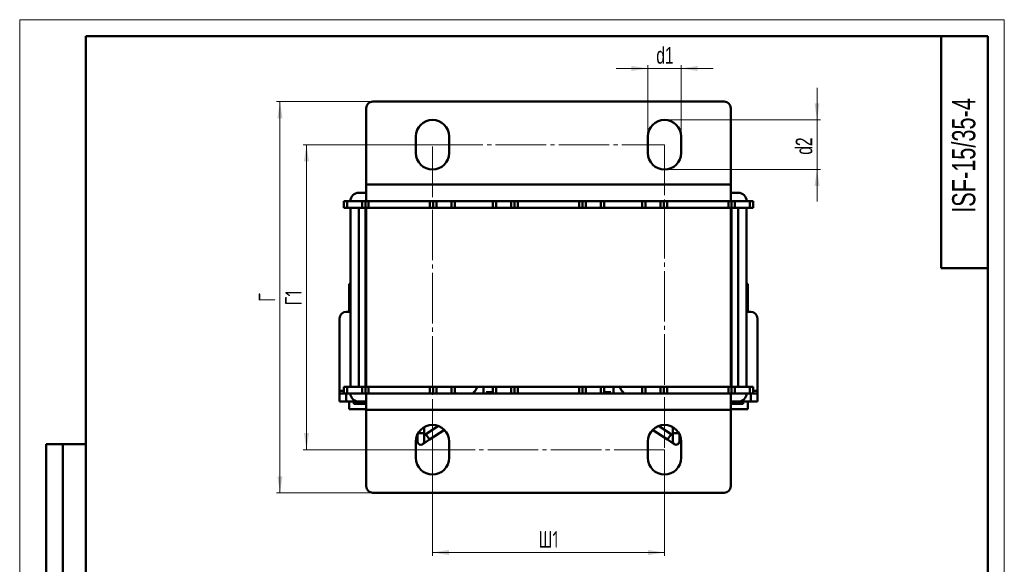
# Model space of a CAD drawing. Header units: millimetres. Extents: x 0 to 297, y 0 to 420.
# Tile 2 of 2: x 0 to 297, y 256 to 420. Entities that reach past the tile are written whole.
import ezdxf

# ---------------------------------------------------------------- set-up
doc = ezdxf.new("R2010")
doc.units = ezdxf.units.MM
doc.linetypes.add('SLD-Осевая', pattern=[19.05, 15.24, -1.27, 1.27, -1.27])
doc.linetypes.add('SLD-Сплошная', pattern=[0])
doc.styles.add('SLDTEXTSTYLE0', font='TXT', dxfattribs={"width": 0.7})
doc.styles.add('SLDTEXTSTYLE1', font='TXT', dxfattribs={"width": 0.7, "bigfont": 'bigfont'})
doc.dimstyles.new('SLDDIMSTYLE0', dxfattribs={"dimtxt": 5, "dimasz": 5, "dimexe": 0, "dimexo": 0.0625, "dimgap": 1.25, "dimtad": 2, "dimdec": 1, "dimrnd": 1e-09, "dimzin": 12, "dimdsep": 46, "dimtxsty": 'SLDTEXTSTYLE0', "dimsah": 1, "dimcen": 0.09, "dimadec": 0, "dimazin": 3, "dimtfac": 1, "dimtdec": 3, "dimtofl": 0, "dimtmove": 0, "dimatfit": 3, "dimfxl": 1, "dimfrac": 2, "dimtolj": 1, "dimtzin": 12, "dimarcsym": 0})
doc.dimstyles.new('SLDDIMSTYLE1', dxfattribs={"dimtxt": 5, "dimasz": 5, "dimexe": 0, "dimexo": 0.0625, "dimgap": 1.25, "dimtad": 2, "dimdec": 1, "dimrnd": 1e-09, "dimzin": 12, "dimdsep": 46, "dimtxsty": 'SLDTEXTSTYLE0', "dimsah": 1, "dimcen": 0.09, "dimadec": 0, "dimazin": 3, "dimtfac": 1, "dimtdec": 3, "dimtmove": 0, "dimatfit": 0, "dimfxl": 1, "dimfrac": 2, "dimtolj": 1, "dimtzin": 12, "dimarcsym": 0})

# ---------------------------------------------------------------- blocks, each defined once
blk = doc.blocks.new('_D_2')
at = {"color": 7, "linetype": 'SLD-Сплошная', "lineweight": 0}
for p, q in [((124.51, 290.28), (124.51, 258.29)), ((194.51, 290.28), (194.51, 258.29)), ((194.51, 259.29), (124.51, 259.29))]:
    blk.add_line(p, q, dxfattribs=at)
at = {"color": 7, "linetype": 'SLD-Сплошная', "lineweight": 18}
for points in [[(124.51, 259.29), (129.51, 258.52), (129.51, 260.06)], [(194.51, 259.29), (189.51, 260.06), (189.51, 258.52)]]:
    blk.add_solid(points, dxfattribs=at)
at = {"color": 7, "linetype": 'SLD-Сплошная', "lineweight": 18, "insert": (156.49, 265.74), "char_height": 5, "attachment_point": 1, "style": 'SLDTEXTSTYLE1'}
blk.add_mtext('Ш1', dxfattribs=at)
blk = doc.blocks.new('_D_3')
at = {"color": 7, "linetype": 'SLD-Сплошная', "lineweight": 0}
for p, q in [((124.5, 382.29), (85.51, 382.29)), ((86.51, 290.29), (86.51, 382.29)), ((124.5, 290.29), (85.51, 290.29))]:
    blk.add_line(p, q, dxfattribs=at)
at = {"color": 7, "linetype": 'SLD-Сплошная', "lineweight": 18}
for points in [[(86.51, 382.29), (85.74, 377.29), (87.28, 377.29)], [(86.51, 290.29), (87.28, 295.29), (85.74, 295.29)]]:
    blk.add_solid(points, dxfattribs=at)
at = {"color": 7, "linetype": 'SLD-Сплошная', "lineweight": 18, "insert": (80.07, 333.81), "char_height": 5, "attachment_point": 1, "rotation": 90, "style": 'SLDTEXTSTYLE1'}
blk.add_mtext('Г1', dxfattribs=at)
blk = doc.blocks.new('_D_4')
at = {"color": 7, "linetype": 'SLD-Сплошная', "lineweight": 0}
for p, q in [((106.5, 395.29), (77.51, 395.29)), ((78.51, 277.29), (78.51, 395.29)), ((106.5, 277.29), (77.51, 277.29))]:
    blk.add_line(p, q, dxfattribs=at)
at = {"color": 7, "linetype": 'SLD-Сплошная', "lineweight": 18}
for points in [[(78.51, 395.29), (77.74, 390.29), (79.28, 390.29)], [(78.51, 277.29), (79.28, 282.29), (77.74, 282.29)]]:
    blk.add_solid(points, dxfattribs=at)
at = {"color": 7, "linetype": 'SLD-Сплошная', "lineweight": 18, "insert": (72.07, 334.87), "char_height": 5, "attachment_point": 1, "rotation": 90, "style": 'SLDTEXTSTYLE1'}
blk.add_mtext('Г', dxfattribs=at)
blk = doc.blocks.new('_D_5')
at = {"color": 7, "linetype": 'SLD-Сплошная', "lineweight": 0}
for p, q in [((189.51, 405.29), (179.9, 405.29)), ((189.51, 384.8), (189.51, 406.29)), ((189.51, 405.29), (199.51, 405.29)), ((199.51, 384.8), (199.51, 406.29)), ((199.51, 405.29), (209.13, 405.29))]:
    blk.add_line(p, q, dxfattribs=at)
at = {"color": 7, "linetype": 'SLD-Сплошная', "lineweight": 18}
for points in [[(189.51, 405.29), (184.51, 406.06), (184.51, 404.52)], [(199.51, 405.29), (204.51, 404.52), (204.51, 406.06)]]:
    blk.add_solid(points, dxfattribs=at)
at = {"color": 7, "linetype": 'SLD-Сплошная', "lineweight": 18, "insert": (192.03, 411.74), "char_height": 5, "attachment_point": 1, "style": 'SLDTEXTSTYLE0'}
blk.add_mtext('d1', dxfattribs=at)
blk = doc.blocks.new('_D_6')
at = {"color": 7, "linetype": 'SLD-Сплошная', "lineweight": 0}
for p, q in [((240.51, 389.79), (240.51, 399.41)), ((194.52, 389.79), (241.51, 389.79)), ((240.51, 389.79), (240.51, 374.79)), ((194.52, 374.79), (241.51, 374.79)), ((240.51, 374.79), (240.51, 365.18))]:
    blk.add_line(p, q, dxfattribs=at)
at = {"color": 7, "linetype": 'SLD-Сплошная', "lineweight": 18}
for points in [[(240.51, 389.79), (241.28, 394.79), (239.74, 394.79)], [(240.51, 374.79), (239.74, 369.79), (241.28, 369.79)]]:
    blk.add_solid(points, dxfattribs=at)
at = {"color": 7, "linetype": 'SLD-Сплошная', "lineweight": 18, "insert": (234.07, 379.27), "char_height": 5, "attachment_point": 1, "rotation": 90, "style": 'SLDTEXTSTYLE0'}
blk.add_mtext('d2', dxfattribs=at)

msp = doc.modelspace()

# ---------------------------------------------------------------- linework, layer by layer
at = {"color": 7, "linetype": 'SLD-Сплошная', "lineweight": 18}
for p, q in [((0, 420), (297, 420)), ((0, 420), (0, 0)), ((297, 420), (297, 0))]:
    msp.add_line(p, q, dxfattribs=at)
at = {"color": 7, "linetype": 'SLD-Сплошная', "lineweight": 50}
for p, q in [((20, 415), (20, 5)), ((292, 415), (20, 415)), ((20, 415), (20, 5)), ((278, 415), (278, 345)), ((292, 5), (292, 415)), ((212.51, 395.29), (106.51, 395.29)), ((104.51, 393.29), (104.51, 370.29)), ((214.51, 370.29), (214.51, 393.29)), ((119.51, 384.79), (119.51, 379.79)), ((129.51, 379.79), (129.51, 384.79)), ((189.51, 384.79), (189.51, 379.79)), ((199.51, 379.79), (199.51, 384.79)), ((214.51, 370.29), (104.51, 370.29)), ((104.51, 365.29), (104.51, 370.29)), ((214.51, 370.29), (214.51, 365.29)), ((102.26, 367.79), (104.51, 367.79)), ((214.51, 367.79), (216.76, 367.79)), ((97.76, 363.29), (97.76, 365.29)), ((97.76, 365.29), (98.76, 365.29)), ((98.76, 363.29), (97.76, 363.29)), ((98.76, 365.29), (98.76, 363.29)), ((98.76, 365.29), (103.26, 365.29)), ((98.76, 363.29), (103.26, 363.29)), ((99.76, 309.29), (99.76, 363.29)), ((102.26, 309.29), (102.26, 363.29)), ((103.26, 363.29), (103.26, 365.29)), ((103.26, 365.29), (104.26, 365.29)), ((104.26, 363.29), (103.26, 363.29)), ((104.26, 363.29), (104.26, 365.29)), ((104.26, 365.29), (104.51, 365.29)), ((104.26, 309.29), (104.26, 363.29)), ((104.51, 363.29), (104.26, 363.29)), ((214.51, 365.29), (104.51, 365.29)), ((104.51, 309.29), (104.51, 363.29)), ((214.51, 363.29), (104.51, 363.29)), ((105.26, 365.29), (105.26, 363.29)), ((123.76, 363.29), (123.76, 365.29)), ((124.76, 365.29), (124.76, 363.29)), ((125.76, 365.29), (125.76, 363.29)), ((130.26, 363.29), (130.26, 365.29)), ((131.26, 365.29), (131.26, 363.29)), ((142.76, 363.29), (142.76, 365.29)), ((143.76, 365.29), (143.76, 363.29)), ((148.26, 363.29), (148.26, 365.29)), ((149.26, 363.29), (149.26, 365.29)), ((150.26, 365.29), (150.26, 363.29)), ((168.76, 363.29), (168.76, 365.29)), ((169.76, 365.29), (169.76, 363.29)), ((170.76, 365.29), (170.76, 363.29)), ((175.26, 363.29), (175.26, 365.29)), ((176.26, 365.29), (176.26, 363.29)), ((187.76, 363.29), (187.76, 365.29)), ((188.76, 365.29), (188.76, 363.29)), ((193.26, 363.29), (193.26, 365.29)), ((194.26, 363.29), (194.26, 365.29)), ((195.26, 365.29), (195.26, 363.29)), ((213.76, 363.29), (213.76, 365.29)), ((214.51, 365.29), (214.76, 365.29)), ((214.51, 309.29), (214.51, 363.29)), ((214.76, 363.29), (214.51, 363.29)), ((214.76, 365.29), (214.76, 363.29)), ((214.76, 365.29), (215.76, 365.29)), ((214.76, 363.29), (214.76, 309.29)), ((215.76, 363.29), (214.76, 363.29)), ((215.76, 365.29), (215.76, 363.29)), ((215.76, 365.29), (220.26, 365.29)), ((215.76, 363.29), (220.26, 363.29)), ((216.76, 363.29), (216.76, 309.29)), ((219.26, 363.29), (219.26, 309.29)), ((220.26, 363.29), (220.26, 365.29)), ((220.26, 365.29), (221.26, 365.29)), ((221.26, 363.29), (220.26, 363.29)), ((221.26, 365.29), (221.26, 363.29)), ((278, 345), (292, 345)), ((99.76, 340.29), (99.36, 340.29)), ((99.36, 340.29), (99.36, 331.89)), ((104.51, 340.29), (104.26, 340.29)), ((104.26, 338.69), (104.51, 338.69)), ((214.76, 340.29), (214.51, 340.29)), ((214.76, 338.69), (214.51, 338.69)), ((219.66, 340.29), (219.26, 340.29)), ((219.66, 340.29), (219.66, 331.89)), ((104.51, 334.69), (104.26, 334.69)), ((214.76, 334.69), (214.51, 334.69)), ((96.51, 308.03), (96.51, 329.89)), ((98.51, 331.89), (99.76, 331.89)), ((104.26, 329.89), (104.51, 329.89)), ((214.51, 329.89), (214.76, 329.89)), ((219.26, 331.89), (220.51, 331.89)), ((222.51, 329.89), (222.51, 308.03)), ((104.51, 327.09), (104.26, 327.09)), ((214.51, 327.09), (214.76, 327.09)), ((104.51, 324.92), (104.26, 324.96)), ((104.51, 324.64), (104.26, 324.63)), ((214.51, 325.89), (214.76, 325.89)), ((214.76, 324.89), (214.51, 324.92)), ((214.76, 324.63), (214.51, 324.64)), ((104.51, 323.42), (104.26, 323.4)), ((104.51, 322.64), (104.26, 322.62)), ((214.76, 323.4), (214.51, 323.42)), ((214.51, 323.39), (214.76, 323.38)), ((214.76, 322.62), (214.51, 322.64)), ((104.26, 320.17), (104.51, 320.14)), ((104.26, 319.38), (104.51, 319.37)), ((104.26, 318.15), (104.51, 318.14)), ((104.26, 317.9), (104.51, 317.86)), ((214.51, 320.14), (214.76, 320.17)), ((214.76, 319.41), (214.51, 319.39)), ((214.51, 319.37), (214.76, 319.38)), ((214.51, 318.14), (214.76, 318.15)), ((214.51, 317.86), (214.76, 317.83)), ((104.51, 316.89), (104.26, 316.9)), ((97.76, 307.29), (97.76, 309.29)), ((97.76, 309.29), (98.76, 309.29)), ((98.76, 309.29), (98.76, 307.29)), ((103.26, 309.29), (98.76, 309.29)), ((103.26, 307.29), (103.26, 309.29)), ((103.26, 309.29), (104.26, 309.29)), ((104.26, 307.29), (104.26, 309.29)), ((104.26, 309.29), (104.51, 309.29)), ((214.51, 309.29), (104.51, 309.29)), ((105.26, 309.29), (105.26, 307.29)), ((123.76, 307.29), (123.76, 309.29)), ((124.76, 309.29), (124.76, 307.29)), ((125.76, 309.29), (125.76, 307.29)), ((130.26, 307.29), (130.26, 309.29)), ((131.26, 309.29), (131.26, 307.29)), ((139.95, 309.29), (139.95, 307.29)), ((142.76, 307.29), (142.76, 309.29)), ((143.76, 309.29), (143.76, 307.29)), ((148.26, 307.29), (148.26, 309.29)), ((149.26, 307.29), (149.26, 309.29)), ((150.26, 309.29), (150.26, 307.29)), ((168.76, 307.29), (168.76, 309.29)), ((169.76, 309.29), (169.76, 307.29)), ((170.76, 309.29), (170.76, 307.29)), ((175.26, 307.29), (175.26, 309.29)), ((176.26, 309.29), (176.26, 307.29)), ((179.08, 309.29), (179.08, 307.29)), ((187.76, 307.29), (187.76, 309.29)), ((188.76, 309.29), (188.76, 307.29)), ((193.26, 307.29), (193.26, 309.29)), ((194.26, 307.29), (194.26, 309.29)), ((195.26, 309.29), (195.26, 307.29)), ((213.76, 307.29), (213.76, 309.29)), ((214.51, 309.29), (214.76, 309.29)), ((214.76, 309.29), (214.76, 307.29)), ((214.76, 309.29), (215.76, 309.29)), ((215.76, 309.29), (215.76, 307.29)), ((220.26, 309.29), (215.76, 309.29)), ((220.26, 307.29), (220.26, 309.29)), ((220.26, 309.29), (221.26, 309.29)), ((221.26, 309.29), (221.26, 307.29)), ((96.51, 308.03), (96.51, 307.29)), ((96.51, 304.79), (96.51, 307.29)), ((96.51, 307.29), (97.76, 307.29)), ((98.76, 307.29), (97.76, 307.29)), ((98.51, 307.29), (98.51, 304.79)), ((103.26, 307.29), (98.76, 307.29)), ((104.26, 307.29), (103.26, 307.29)), ((104.51, 307.29), (104.26, 307.29)), ((104.51, 302.29), (104.51, 307.29)), ((104.51, 307.29), (214.51, 307.29)), ((214.51, 307.29), (214.51, 302.29)), ((214.76, 307.29), (214.51, 307.29)), ((215.76, 307.29), (214.76, 307.29)), ((220.26, 307.29), (215.76, 307.29)), ((221.26, 307.29), (220.26, 307.29)), ((220.51, 304.79), (220.51, 307.29)), ((221.26, 307.29), (222.51, 307.29)), ((222.51, 307.29), (222.51, 308.03)), ((222.51, 307.29), (222.51, 304.79)), ((98.51, 304.79), (96.51, 304.79)), ((98.51, 304.79), (102.26, 304.79)), ((99.36, 304.79), (99.36, 302.49)), ((100.76, 304.09), (100.76, 304.79)), ((104.51, 304.09), (100.76, 304.09)), ((104.51, 304.79), (102.26, 304.79)), ((216.76, 304.79), (214.51, 304.79)), ((214.51, 304.09), (218.26, 304.09)), ((216.76, 304.79), (220.51, 304.79)), ((218.26, 304.09), (218.26, 304.79)), ((219.66, 304.79), (219.66, 302.49)), ((222.51, 304.79), (220.51, 304.79)), ((99.36, 302.49), (104.51, 302.49)), ((104.51, 302.29), (104.51, 279.29)), ((104.51, 302.29), (214.51, 302.29)), ((219.66, 302.49), (214.51, 302.49)), ((214.51, 279.29), (214.51, 302.29)), ((122.01, 295.29), (122.01, 297.12)), ((126.29, 297.47), (122.55, 295)), ((196.47, 295), (192.73, 297.47)), ((197.01, 297.12), (197.01, 295.29)), ((120.01, 294.97), (120.01, 292.79)), ((122.01, 292.79), (122.01, 295.29)), ((122.55, 295), (122.01, 294.65)), ((123.65, 293.33), (128.11, 296.27)), ((190.92, 296.27), (195.37, 293.33)), ((197.01, 294.65), (196.47, 295)), ((197.01, 295.29), (197.01, 292.79)), ((199.01, 292.79), (199.01, 294.97)), ((8, 172), (8, 292)), ((20, 292), (8, 292)), ((8, 172), (8, 292)), ((13, 172), (13, 292)), ((13, 172), (13, 292)), ((119.51, 292.79), (119.51, 287.79)), ((121.56, 291.96), (123.65, 293.33)), ((129.51, 287.79), (129.51, 292.79)), ((189.51, 292.79), (189.51, 287.79)), ((195.37, 293.33), (197.46, 291.96)), ((199.51, 287.79), (199.51, 292.79)), ((106.51, 277.29), (212.51, 277.29))]:
    msp.add_line(p, q, dxfattribs=at)
at = {"color": 7, "linetype": 'SLD-Осевая', "lineweight": 18}
for p, q in [((124.51, 382.29), (194.51, 382.29)), ((124.51, 290.29), (124.51, 382.29)), ((194.51, 382.29), (194.51, 290.29)), ((194.51, 290.29), (124.51, 290.29))]:
    msp.add_line(p, q, dxfattribs=at)
at = {"color": 8, "linetype": 'SLD-Сплошная', "lineweight": 50}
for p, q in [((97.76, 308.03), (96.51, 308.03)), ((142.31, 307.64), (140.71, 307.64)), ((178.31, 307.64), (176.71, 307.64)), ((222.51, 308.03), (221.26, 308.03)), ((120.18, 295.29), (122.01, 295.29)), ((123.65, 293.33), (122.55, 295)), ((196.47, 295), (195.37, 293.33)), ((197.01, 295.29), (197.46, 295.29)), ((197.46, 295.29), (198.84, 295.29))]:
    msp.add_line(p, q, dxfattribs=at)
at = {"color": 7, "linetype": 'SLD-Сплошная', "lineweight": 50, "flags": 128}
for points in [[(104.26, 325.89), (104.37, 325.89), (104.51, 325.89)], [(104.26, 323.38), (104.33, 323.38), (104.51, 323.39)], [(104.51, 319.39), (104.33, 319.4), (104.26, 319.41)], [(214.76, 316.9), (214.65, 316.9), (214.51, 316.89)], [(131.62, 307.29), (131.41, 307.48), (131.26, 307.62)], [(187.76, 307.62), (187.62, 307.48), (187.41, 307.29)]]:
    msp.add_lwpolyline(points, dxfattribs=at)
at = {"color": 7, "linetype": 'SLD-Сплошная', "lineweight": 50}
for centre, radius, start, end in [((106.51, 393.29), 2, 90, 180), ((212.51, 393.29), 2, 0, 90), ((124.51, 384.79), 5, 0, 180), ((194.51, 384.79), 5, 0, 180), ((124.51, 379.79), 5, 180, 0), ((194.51, 379.79), 5, 180, 0), ((102.26, 365.29), 2.5, 90, 180), ((216.76, 365.29), 2.5, 0, 90), ((98.51, 329.89), 2, 90, 180), ((220.51, 329.89), 2, 0, 90), ((134.15, 310.39), 4, 309.195, 344.038), ((184.88, 310.39), 4, 195.962, 230.805), ((102.26, 307.29), 2.5, 180, 270), ((216.76, 307.29), 2.5, 270, 0), ((124.51, 292.79), 5, 0, 180), ((194.51, 292.79), 5, 0, 180), ((121.01, 292.79), 1, 180, 0), ((198.01, 292.79), 1, 180, 236.6336), ((198.01, 292.79), 1, 236.6336, 0), ((124.51, 287.79), 5, 180, 0), ((194.51, 287.79), 5, 180, 0), ((106.51, 279.29), 2, 180, 270), ((212.51, 279.29), 2, 270, 0)]:
    msp.add_arc(centre, radius, start, end, dxfattribs=at)

# ---------------------------------------------------------------- texts
at = {"color": 7, "linetype": 'Continuous', "lineweight": 0, "insert": (281.26, 379.04), "char_height": 7, "attachment_point": 2, "rotation": 90, "style": 'SLDTEXTSTYLE0'}
msp.add_mtext('ISF-15/35-4', dxfattribs=at)

# ---------------------------------------------------------------- dimensions: what is measured, and where the dimension line sits
at = {"color": 7, "linetype": 'SLD-Сплошная', "lineweight": 18}
for base, p1, p2, text, dimstyle, picture, middle in [((199.51, 405.29), (189.51, 384.79), (199.51, 384.79), 'd1', 'SLDDIMSTYLE1', '_D_5', (194.51, 405.29)), ((124.51, 259.29), (194.51, 290.29), (124.51, 290.29), 'Ш1', 'SLDDIMSTYLE0', '_D_2', (159.51, 259.29))]:
    dim = msp.add_linear_dim(base=base, p1=p1, p2=p2, text=text, dimstyle=dimstyle, dxfattribs=at)
    dim.commit()
    dim.dimension.update_dxf_attribs({"geometry": picture, "text_midpoint": middle, "dimtype": 160})
for base, p1, p2, text, dimstyle, picture, middle in [((240.51, 374.79), (194.51, 389.79), (194.51, 374.79), 'd2', 'SLDDIMSTYLE1', '_D_6', (240.51, 382.29)), ((78.51, 395.29), (106.51, 277.29), (106.51, 395.29), 'Г', 'SLDDIMSTYLE0', '_D_4', (78.51, 336.29)), ((86.51, 382.29), (124.51, 290.29), (124.51, 382.29), 'Г1', 'SLDDIMSTYLE0', '_D_3', (86.51, 336.29))]:
    dim = msp.add_linear_dim(base=base, p1=p1, p2=p2, angle=90, text=text, dimstyle=dimstyle, dxfattribs=at)
    dim.commit()
    dim.dimension.update_dxf_attribs({"geometry": picture, "text_midpoint": middle, "dimtype": 160})

doc.saveas('drawing.dxf')
